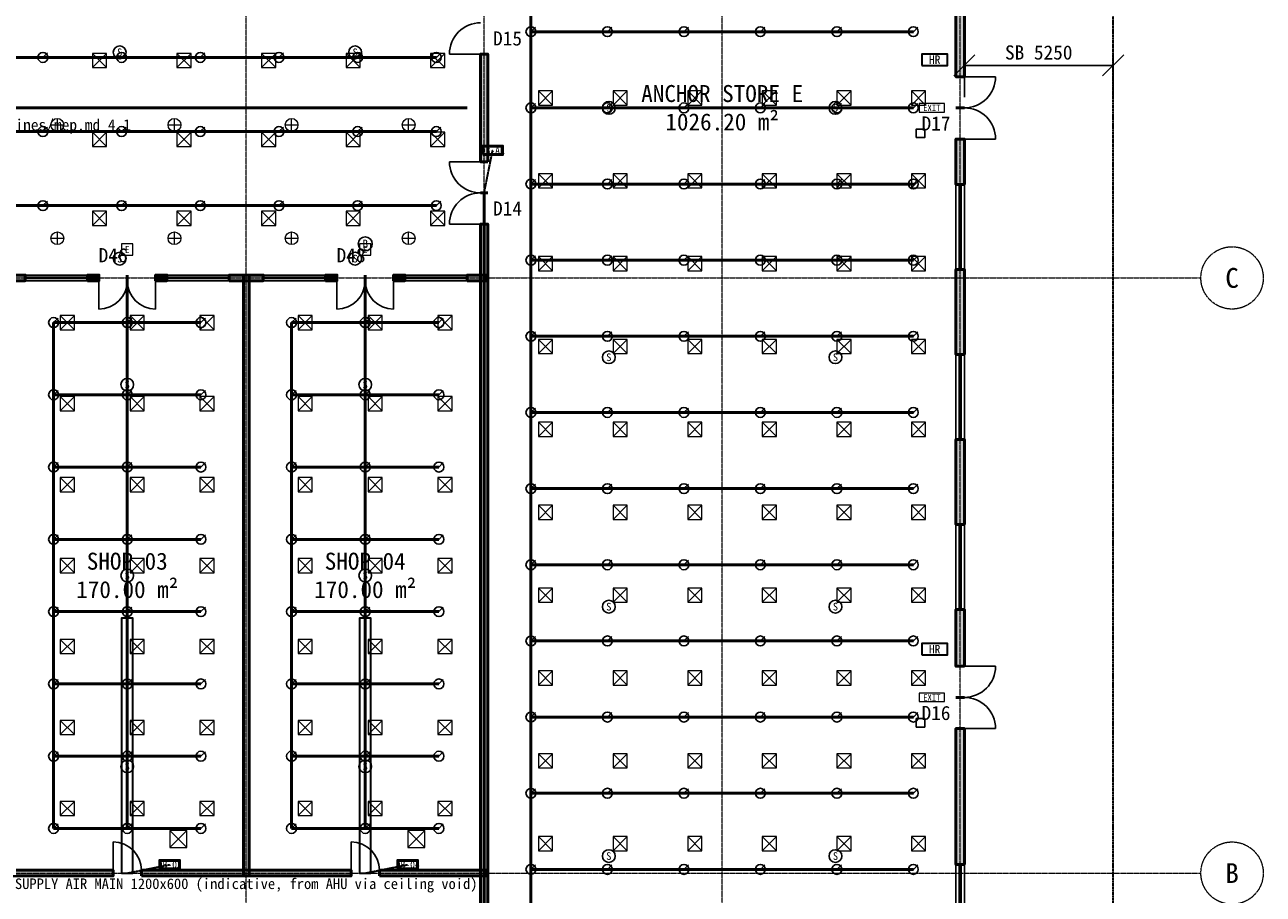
# Model space of a CAD drawing. Header units: millimetres. Extents: x -5300 to 125300, y -375 to 90375.
# Tile 8 of 9: x 81583 to 125300, y 19055 to 49731. Entities that reach past the tile are written whole.
import ezdxf
from ezdxf.enums import TextEntityAlignment as Align

# ---------------------------------------------------------------- set-up
doc = ezdxf.new("R2010")
doc.units = ezdxf.units.MM
for name, pattern in [('CENTER', [5.08, 3.175, -0.635, 0.635, -0.635]), ('DASHED', [1.524, 1.27, -0.254]), ('PHANTOM', [6.35, 3.175, -0.635, 0.635, -0.635, 0.635, -0.635])]:
    doc.linetypes.add(name, pattern=pattern)
for name, color, linetype, lineweight in [('0-填充', 8, 'Continuous', 9), ('0-墙体', 7, 'Continuous', 50), ('0-房间', 2, 'Continuous', 18), ('0-标注', 1, 'Continuous', 18), ('0-用地红线', 1, 'PHANTOM', 35), ('0-窗', 5, 'Continuous', 25), ('0-轴线', 1, 'CENTER', 13), ('0-门', 3, 'Continuous', 25), ('0-门窗编号', 2, 'Continuous', 18), ('E-ANNO-TEXT', 52, 'Continuous', 18), ('E-DB', 6, 'Continuous', 50), ('E-FALM', 230, 'Continuous', 25), ('E-LITE', 2, 'Continuous', 18), ('E-LITE-EMER', 40, 'Continuous', 18), ('E-TRAY', 210, 'DASHED', 35), ('FP-ANNO-TEXT', 14, 'Continuous', 18), ('FP-HOSE', 20, 'Continuous', 35), ('FP-SPRK-HEAD', 1, 'Continuous', 25), ('FP-SPRK-PIPE', 12, 'Continuous', 50), ('M-ANNO-TEXT', 150, 'Continuous', 18), ('M-HVAC-RCG', 3, 'Continuous', 18), ('M-HVAC-SAD', 5, 'Continuous', 35), ('M-HVAC-SCD', 4, 'Continuous', 18)]:
    doc.layers.add(name, color=color, linetype=linetype, lineweight=lineweight)
doc.styles.add('CN-ARIAL', font='simsun.ttc')
doc.dimstyles.new('CN-100', dxfattribs={"dimscale": 250, "dimtxt": 2, "dimasz": 1.5, "dimexe": 1.5, "dimexo": 1.5, "dimgap": 0.8, "dimtad": 1, "dimdec": 0, "dimdsep": 46, "dimtxsty": 'CN-ARIAL', "dimtsz": 1.5, "dimcen": 2.5, "dimclrd": 256, "dimclre": 256, "dimclrt": 256, "dimazin": 3, "dimtfac": 1, "dimtmove": 0, "dimatfit": 3})

msp = doc.modelspace()

# ---------------------------------------------------------------- hatches: boundary and pattern name
at = {"layer": '0-填充'}
for points in [[(114750, 47900), (114750, 53100), (114450, 53100), (114450, 47900)], [(97925, 44900), (97925, 48700), (97675, 48700), (97675, 44900)], [(114750, 44100), (114750, 45700), (114450, 45700), (114450, 44100)], [(97925, 15475), (97925, 42700), (97675, 42700), (97675, 15475)], [(114750, 38100), (114750, 41100), (114450, 41100), (114450, 38100)], [(80900, 40700), (81600, 40700), (81600, 40900), (80900, 40900)], [(83800, 40700), (84200, 40700), (84200, 40900), (83800, 40900)], [(86200, 40700), (86600, 40700), (86600, 40900), (86200, 40900)], [(88800, 40700), (90000, 40700), (90000, 40900), (88800, 40900)], [(89500, 19700), (89500, 40900), (89300, 40900), (89300, 19700)], [(92200, 40700), (92600, 40700), (92600, 40900), (92200, 40900)], [(94600, 40700), (95000, 40700), (95000, 40900), (94600, 40900)], [(97200, 40700), (97900, 40700), (97900, 40900), (97200, 40900)], [(114750, 32100), (114750, 35100), (114450, 35100), (114450, 32100)], [(114750, 27100), (114750, 29100), (114450, 29100), (114450, 27100)], [(114750, 20100), (114750, 24900), (114450, 24900), (114450, 20100)], [(80900, 19700), (84700, 19700), (84700, 19900), (80900, 19900)], [(85700, 19700), (93100, 19700), (93100, 19900), (85700, 19900)], [(94100, 19700), (97900, 19700), (97900, 19900), (94100, 19900)]]:
    msp.add_hatch(color=256, dxfattribs=at).paths.add_polyline_path(points)

# ---------------------------------------------------------------- linework, layer by layer
at = {"layer": '0-墙体'}
for p, q in [((97925, 48700), (97675, 48700)), ((114750, 47900), (114450, 47900)), ((114750, 46800), (114450, 46800)), ((114750, 46800), (114450, 46800)), ((114750, 45700), (114450, 45700)), ((97925, 44900), (97675, 44900)), ((97925, 43800), (97675, 43800)), ((97925, 43800), (97675, 43800)), ((114750, 44100), (114450, 44100)), ((97925, 42700), (97675, 42700)), ((114750, 41100), (114450, 41100)), ((81600, 40700), (81600, 40900)), ((83800, 40700), (83800, 40900)), ((84200, 40700), (84200, 40900)), ((85200, 40700), (85200, 40900)), ((85200, 40700), (85200, 40900)), ((86200, 40700), (86200, 40900)), ((86600, 40700), (86600, 40900)), ((88800, 40700), (88800, 40900)), ((90000, 40700), (90000, 40900)), ((92200, 40700), (92200, 40900)), ((92600, 40700), (92600, 40900)), ((93600, 40700), (93600, 40900)), ((93600, 40700), (93600, 40900)), ((94600, 40700), (94600, 40900)), ((95000, 40700), (95000, 40900)), ((97200, 40700), (97200, 40900)), ((114750, 38100), (114450, 38100)), ((114750, 35100), (114450, 35100)), ((114750, 32100), (114450, 32100)), ((114750, 29100), (114450, 29100)), ((114750, 27100), (114450, 27100)), ((114750, 26000), (114450, 26000)), ((114750, 26000), (114450, 26000)), ((114750, 24900), (114450, 24900)), ((84700, 19700), (84700, 19900)), ((85700, 19700), (85700, 19900)), ((93100, 19700), (93100, 19900)), ((94100, 19700), (94100, 19900)), ((114750, 20100), (114450, 20100))]:
    msp.add_line(p, q, dxfattribs=at)
for points in [[(114750, 47900), (114750, 53100), (114450, 53100), (114450, 47900)], [(97925, 44900), (97925, 48700), (97675, 48700), (97675, 44900)], [(114750, 44100), (114750, 45700), (114450, 45700), (114450, 44100)], [(97925, 15475), (97925, 42700), (97675, 42700), (97675, 15475)], [(114750, 38100), (114750, 41100), (114450, 41100), (114450, 38100)], [(80900, 40700), (81600, 40700), (81600, 40900), (80900, 40900)], [(83800, 40700), (84200, 40700), (84200, 40900), (83800, 40900)], [(86200, 40700), (86600, 40700), (86600, 40900), (86200, 40900)], [(88800, 40700), (90000, 40700), (90000, 40900), (88800, 40900)], [(89500, 19700), (89500, 40900), (89300, 40900), (89300, 19700)], [(92200, 40700), (92600, 40700), (92600, 40900), (92200, 40900)], [(94600, 40700), (95000, 40700), (95000, 40900), (94600, 40900)], [(97200, 40700), (97900, 40700), (97900, 40900), (97200, 40900)], [(114750, 32100), (114750, 35100), (114450, 35100), (114450, 32100)], [(114750, 27100), (114750, 29100), (114450, 29100), (114450, 27100)], [(114750, 20100), (114750, 24900), (114450, 24900), (114450, 20100)], [(80900, 19700), (84700, 19700), (84700, 19900), (80900, 19900)], [(85700, 19700), (93100, 19700), (93100, 19900), (85700, 19900)], [(94100, 19700), (97900, 19700), (97900, 19900), (94100, 19900)]]:
    msp.add_lwpolyline(points, close=True, dxfattribs=at)
at = {"layer": '0-用地红线'}
msp.add_lwpolyline([(0, 0), (120000, 0), (120000, 90000), (0, 90000)], close=True, dxfattribs=at)
at = {"layer": '0-窗'}
for p, q in [((114450, 41100), (114450, 44100)), ((114562.5, 41100), (114562.5, 44100)), ((114637.5, 41100), (114637.5, 44100)), ((114750, 41100), (114750, 44100)), ((81600, 40900), (83800, 40900)), ((81600, 40825), (83800, 40825)), ((81600, 40775), (83800, 40775)), ((81600, 40700), (83800, 40700)), ((86600, 40900), (88800, 40900)), ((86600, 40825), (88800, 40825)), ((86600, 40775), (88800, 40775)), ((86600, 40700), (88800, 40700)), ((90000, 40900), (92200, 40900)), ((90000, 40825), (92200, 40825)), ((90000, 40775), (92200, 40775)), ((90000, 40700), (92200, 40700)), ((95000, 40900), (97200, 40900)), ((95000, 40825), (97200, 40825)), ((95000, 40775), (97200, 40775)), ((95000, 40700), (97200, 40700)), ((114450, 35100), (114450, 38100)), ((114562.5, 35100), (114562.5, 38100)), ((114637.5, 35100), (114637.5, 38100)), ((114750, 35100), (114750, 38100)), ((114450, 29100), (114450, 32100)), ((114562.5, 29100), (114562.5, 32100)), ((114637.5, 29100), (114637.5, 32100)), ((114750, 29100), (114750, 32100)), ((114450, 17100), (114450, 20100)), ((114562.5, 17100), (114562.5, 20100)), ((114637.5, 17100), (114637.5, 20100)), ((114750, 17100), (114750, 20100))]:
    msp.add_line(p, q, dxfattribs=at)
at = {"layer": '0-轴线'}
for p, q in [((89400, 7100), (89400, 86500)), ((97800, 7100), (97800, 86500)), ((106200, 7100), (106200, 86500)), ((114600, 7100), (114600, 86500)), ((-3100, 40800), (123100, 40800)), ((-3100, 19800), (123100, 19800))]:
    msp.add_line(p, q, dxfattribs=at)
for centre in [(124200, 40800), (124200, 19800)]:
    msp.add_circle(centre, 1100, dxfattribs=at)
at = {"layer": '0-门'}
for p, q in [((97675, 48700), (96575, 48700)), ((114750, 47900), (115850, 47900)), ((114750, 45700), (115850, 45700)), ((97675, 44900), (96575, 44900)), ((97675, 42700), (96575, 42700)), ((84200, 40700), (84200, 39700)), ((86200, 40700), (86200, 39700)), ((92600, 40700), (92600, 39700)), ((94600, 40700), (94600, 39700)), ((114750, 27100), (115850, 27100)), ((114750, 24900), (115850, 24900)), ((84700, 19900), (84700, 20900)), ((93100, 19900), (93100, 20900))]:
    msp.add_line(p, q, dxfattribs=at)
for centre, radius, start, end in [((97675, 48700), 1100, 90, 180), ((114750, 47900), 1100, -90, 0), ((114750, 45700), 1100, 0, 90), ((97675, 44900), 1100, 180, -90), ((97675, 42700), 1100, 90, 180), ((84200, 40700), 1000, -90, 0), ((86200, 40700), 1000, 180, -90), ((92600, 40700), 1000, -90, 0), ((94600, 40700), 1000, 180, -90), ((114750, 27100), 1100, -90, 0), ((114750, 24900), 1100, 0, 90), ((84700, 19900), 1000, 0, 90), ((93100, 19900), 1000, 0, 90)]:
    msp.add_arc(centre, radius, start, end, dxfattribs=at)
at = {"layer": 'E-DB'}
for points in [[(97750, 45150), (98450, 45150), (98450, 45450), (97750, 45450)], [(86350, 19950), (87050, 19950), (87050, 20250), (86350, 20250)], [(94750, 19950), (95450, 19950), (95450, 20250), (94750, 20250)]]:
    msp.add_lwpolyline(points, close=True, dxfattribs=at)
at = {"layer": 'E-FALM'}
for points in [[(113050, 45750), (113350, 45750), (113350, 46050), (113050, 46050)], [(113050, 24950), (113350, 24950), (113350, 25250), (113050, 25250)]]:
    msp.add_lwpolyline(points, close=True, dxfattribs=at)
for centre, radius in [((84933.3, 48760), 225), ((93244.4, 48760), 225), ((102200, 46800), 225), ((110200, 46800), 225), ((93600, 42000), 250), ((84933.3, 41480), 225), ((93244.4, 41480), 225), ((102200, 38000), 225), ((110200, 38000), 225), ((85200, 37033.3), 225), ((93600, 37033.3), 225), ((85200, 30300), 225), ((93600, 30300), 225), ((102200, 29200), 225), ((110200, 29200), 225), ((85200, 23566.7), 225), ((93600, 23566.7), 225), ((102200, 20400), 225), ((110200, 20400), 225)]:
    msp.add_circle(centre, radius, dxfattribs=at)
at = {"layer": 'E-LITE'}
for p, q in [((82733.3, 45975), (82733.3, 46425)), ((86866.7, 45975), (86866.7, 46425)), ((91000, 45975), (91000, 46425)), ((95133.3, 45975), (95133.3, 46425)), ((82508.3, 46200), (82958.3, 46200)), ((86641.7, 46200), (87091.7, 46200)), ((90775, 46200), (91225, 46200)), ((94908.3, 46200), (95358.3, 46200)), ((82733.3, 41975), (82733.3, 42425)), ((86866.7, 41975), (86866.7, 42425)), ((91000, 41975), (91000, 42425)), ((95133.3, 41975), (95133.3, 42425)), ((82508.3, 42200), (82958.3, 42200)), ((86641.7, 42200), (87091.7, 42200)), ((90775, 42200), (91225, 42200)), ((94908.3, 42200), (95358.3, 42200))]:
    msp.add_line(p, q, dxfattribs=at)
at = {"layer": 'E-LITE', "const_width": 100}
for points in [[(82500, 19700), (83700, 19700)], [(86700, 19700), (87900, 19700)], [(90900, 19700), (92100, 19700)], [(95100, 19700), (96300, 19700)]]:
    msp.add_lwpolyline(points, dxfattribs=at)
at = {"layer": 'E-LITE'}
for centre in [(82733.3, 46200), (86866.7, 46200), (91000, 46200), (95133.3, 46200), (82733.3, 42200), (86866.7, 42200), (91000, 42200), (95133.3, 42200)]:
    msp.add_circle(centre, 225, dxfattribs=at)
at = {"layer": 'E-LITE-EMER'}
for points in [[(113150, 46650), (114050, 46650), (114050, 46950), (113150, 46950)], [(85000, 41600), (85400, 41600), (85400, 42000), (85000, 42000)], [(93400, 41600), (93800, 41600), (93800, 42000), (93400, 42000)], [(113150, 25850), (114050, 25850), (114050, 26150), (113150, 26150)]]:
    msp.add_lwpolyline(points, close=True, dxfattribs=at)
at = {"layer": 'E-TRAY'}
for p, q in [((97800, 43800), (98100, 45300)), ((85200, 19800), (86700, 20100)), ((93600, 19800), (95100, 20100))]:
    msp.add_line(p, q, dxfattribs=at)
at = {"layer": 'FP-HOSE'}
for points in [[(113250, 48300), (114150, 48300), (114150, 48700), (113250, 48700)], [(113250, 27500), (114150, 27500), (114150, 27900), (113250, 27900)]]:
    msp.add_lwpolyline(points, close=True, dxfattribs=at)
at = {"layer": 'FP-SPRK-HEAD'}
for p, q in [((99450, 49487), (99607.5, 49644.5)), ((102150, 49487), (102307.5, 49644.5)), ((104850, 49487), (105007.5, 49644.5)), ((107550, 49487), (107707.5, 49644.5)), ((110250, 49487), (110407.5, 49644.5)), ((112950, 49487), (113107.5, 49644.5)), ((82222.2, 48578.6), (82379.7, 48736.1)), ((85000, 48578.6), (85157.5, 48736.1)), ((87777.8, 48578.6), (87935.3, 48736.1)), ((90555.6, 48578.6), (90713.1, 48736.1)), ((93333.3, 48578.6), (93490.8, 48736.1)), ((96111.1, 48578.6), (96268.6, 48736.1)), ((99450, 46800), (99607.5, 46957.5)), ((102150, 46800), (102307.5, 46957.5)), ((104850, 46800), (105007.5, 46957.5)), ((107550, 46800), (107707.5, 46957.5)), ((110250, 46800), (110407.5, 46957.5)), ((112950, 46800), (113107.5, 46957.5)), ((82222.2, 45964.3), (82379.7, 46121.8)), ((85000, 45964.3), (85157.5, 46121.8)), ((87777.8, 45964.3), (87935.3, 46121.8)), ((90555.6, 45964.3), (90713.1, 46121.8)), ((93333.3, 45964.3), (93490.8, 46121.8)), ((96111.1, 45964.3), (96268.6, 46121.8)), ((99450, 44113), (99607.5, 44270.5)), ((102150, 44113), (102307.5, 44270.5)), ((104850, 44113), (105007.5, 44270.5)), ((107550, 44113), (107707.5, 44270.5)), ((110250, 44113), (110407.5, 44270.5)), ((112950, 44113), (113107.5, 44270.5)), ((82222.2, 43350), (82379.7, 43507.5)), ((85000, 43350), (85157.5, 43507.5)), ((87777.8, 43350), (87935.3, 43507.5)), ((90555.6, 43350), (90713.1, 43507.5)), ((93333.3, 43350), (93490.8, 43507.5)), ((96111.1, 43350), (96268.6, 43507.5)), ((99450, 41426.1), (99607.5, 41583.6)), ((102150, 41426.1), (102307.5, 41583.6)), ((104850, 41426.1), (105007.5, 41583.6)), ((107550, 41426.1), (107707.5, 41583.6)), ((110250, 41426.1), (110407.5, 41583.6)), ((112950, 41426.1), (113107.5, 41583.6)), ((82600, 39225), (82757.5, 39382.5)), ((85200, 39225), (85357.5, 39382.5)), ((87800, 39225), (87957.5, 39382.5)), ((91000, 39225), (91157.5, 39382.5)), ((93600, 39225), (93757.5, 39382.5)), ((96200, 39225), (96357.5, 39382.5)), ((99450, 38739.1), (99607.5, 38896.6)), ((102150, 38739.1), (102307.5, 38896.6)), ((104850, 38739.1), (105007.5, 38896.6)), ((107550, 38739.1), (107707.5, 38896.6)), ((110250, 38739.1), (110407.5, 38896.6)), ((112950, 38739.1), (113107.5, 38896.6)), ((82600, 36675), (82757.5, 36832.5)), ((85200, 36675), (85357.5, 36832.5)), ((87800, 36675), (87957.5, 36832.5)), ((91000, 36675), (91157.5, 36832.5)), ((93600, 36675), (93757.5, 36832.5)), ((96200, 36675), (96357.5, 36832.5)), ((99450, 36052.2), (99607.5, 36209.7)), ((102150, 36052.2), (102307.5, 36209.7)), ((104850, 36052.2), (105007.5, 36209.7)), ((107550, 36052.2), (107707.5, 36209.7)), ((110250, 36052.2), (110407.5, 36209.7)), ((112950, 36052.2), (113107.5, 36209.7)), ((82600, 34125), (82757.5, 34282.5)), ((85200, 34125), (85357.5, 34282.5)), ((87800, 34125), (87957.5, 34282.5)), ((91000, 34125), (91157.5, 34282.5)), ((93600, 34125), (93757.5, 34282.5)), ((96200, 34125), (96357.5, 34282.5)), ((99450, 33365.2), (99607.5, 33522.7)), ((102150, 33365.2), (102307.5, 33522.7)), ((104850, 33365.2), (105007.5, 33522.7)), ((107550, 33365.2), (107707.5, 33522.7)), ((110250, 33365.2), (110407.5, 33522.7)), ((112950, 33365.2), (113107.5, 33522.7)), ((82600, 31575), (82757.5, 31732.5)), ((85200, 31575), (85357.5, 31732.5)), ((87800, 31575), (87957.5, 31732.5)), ((91000, 31575), (91157.5, 31732.5)), ((93600, 31575), (93757.5, 31732.5)), ((96200, 31575), (96357.5, 31732.5)), ((99450, 30678.3), (99607.5, 30835.8)), ((102150, 30678.3), (102307.5, 30835.8)), ((104850, 30678.3), (105007.5, 30835.8)), ((107550, 30678.3), (107707.5, 30835.8)), ((110250, 30678.3), (110407.5, 30835.8)), ((112950, 30678.3), (113107.5, 30835.8)), ((82600, 29025), (82757.5, 29182.5)), ((85200, 29025), (85357.5, 29182.5)), ((87800, 29025), (87957.5, 29182.5)), ((91000, 29025), (91157.5, 29182.5)), ((93600, 29025), (93757.5, 29182.5)), ((96200, 29025), (96357.5, 29182.5)), ((99450, 27991.3), (99607.5, 28148.8)), ((102150, 27991.3), (102307.5, 28148.8)), ((104850, 27991.3), (105007.5, 28148.8)), ((107550, 27991.3), (107707.5, 28148.8)), ((110250, 27991.3), (110407.5, 28148.8)), ((112950, 27991.3), (113107.5, 28148.8)), ((82600, 26475), (82757.5, 26632.5)), ((85200, 26475), (85357.5, 26632.5)), ((87800, 26475), (87957.5, 26632.5)), ((91000, 26475), (91157.5, 26632.5)), ((93600, 26475), (93757.5, 26632.5)), ((96200, 26475), (96357.5, 26632.5)), ((99450, 25304.3), (99607.5, 25461.8)), ((102150, 25304.3), (102307.5, 25461.8)), ((104850, 25304.3), (105007.5, 25461.8)), ((107550, 25304.3), (107707.5, 25461.8)), ((110250, 25304.3), (110407.5, 25461.8)), ((112950, 25304.3), (113107.5, 25461.8)), ((82600, 23925), (82757.5, 24082.5)), ((85200, 23925), (85357.5, 24082.5)), ((87800, 23925), (87957.5, 24082.5)), ((91000, 23925), (91157.5, 24082.5)), ((93600, 23925), (93757.5, 24082.5)), ((96200, 23925), (96357.5, 24082.5)), ((99450, 22617.4), (99607.5, 22774.9)), ((102150, 22617.4), (102307.5, 22774.9)), ((104850, 22617.4), (105007.5, 22774.9)), ((107550, 22617.4), (107707.5, 22774.9)), ((110250, 22617.4), (110407.5, 22774.9)), ((112950, 22617.4), (113107.5, 22774.9)), ((82600, 21375), (82757.5, 21532.5)), ((85200, 21375), (85357.5, 21532.5)), ((87800, 21375), (87957.5, 21532.5)), ((91000, 21375), (91157.5, 21532.5)), ((93600, 21375), (93757.5, 21532.5)), ((96200, 21375), (96357.5, 21532.5)), ((99450, 19930.4), (99607.5, 20087.9)), ((102150, 19930.4), (102307.5, 20087.9)), ((104850, 19930.4), (105007.5, 20087.9)), ((107550, 19930.4), (107707.5, 20087.9)), ((110250, 19930.4), (110407.5, 20087.9)), ((112950, 19930.4), (113107.5, 20087.9))]:
    msp.add_line(p, q, dxfattribs=at)
for centre in [(99450, 49487), (102150, 49487), (104850, 49487), (107550, 49487), (110250, 49487), (112950, 49487), (82222.2, 48578.6), (85000, 48578.6), (87777.8, 48578.6), (90555.6, 48578.6), (93333.3, 48578.6), (96111.1, 48578.6), (99450, 46800), (102150, 46800), (104850, 46800), (107550, 46800), (110250, 46800), (112950, 46800), (82222.2, 45964.3), (85000, 45964.3), (87777.8, 45964.3), (90555.6, 45964.3), (93333.3, 45964.3), (96111.1, 45964.3), (99450, 44113), (102150, 44113), (104850, 44113), (107550, 44113), (110250, 44113), (112950, 44113), (82222.2, 43350), (85000, 43350), (87777.8, 43350), (90555.6, 43350), (93333.3, 43350), (96111.1, 43350), (99450, 41426.1), (102150, 41426.1), (104850, 41426.1), (107550, 41426.1), (110250, 41426.1), (112950, 41426.1), (82600, 39225), (85200, 39225), (87800, 39225), (91000, 39225), (93600, 39225), (96200, 39225), (99450, 38739.1), (102150, 38739.1), (104850, 38739.1), (107550, 38739.1), (110250, 38739.1), (112950, 38739.1), (82600, 36675), (85200, 36675), (87800, 36675), (91000, 36675), (93600, 36675), (96200, 36675), (99450, 36052.2), (102150, 36052.2), (104850, 36052.2), (107550, 36052.2), (110250, 36052.2), (112950, 36052.2), (82600, 34125), (85200, 34125), (87800, 34125), (91000, 34125), (93600, 34125), (96200, 34125), (99450, 33365.2), (102150, 33365.2), (104850, 33365.2), (107550, 33365.2), (110250, 33365.2), (112950, 33365.2), (82600, 31575), (85200, 31575), (87800, 31575), (91000, 31575), (93600, 31575), (96200, 31575), (99450, 30678.3), (102150, 30678.3), (104850, 30678.3), (107550, 30678.3), (110250, 30678.3), (112950, 30678.3), (82600, 29025), (85200, 29025), (87800, 29025), (91000, 29025), (93600, 29025), (96200, 29025), (99450, 27991.3), (102150, 27991.3), (104850, 27991.3), (107550, 27991.3), (110250, 27991.3), (112950, 27991.3), (82600, 26475), (85200, 26475), (87800, 26475), (91000, 26475), (93600, 26475), (96200, 26475), (99450, 25304.3), (102150, 25304.3), (104850, 25304.3), (107550, 25304.3), (110250, 25304.3), (112950, 25304.3), (82600, 23925), (85200, 23925), (87800, 23925), (91000, 23925), (93600, 23925), (96200, 23925), (99450, 22617.4), (102150, 22617.4), (104850, 22617.4), (107550, 22617.4), (110250, 22617.4), (112950, 22617.4), (82600, 21375), (85200, 21375), (87800, 21375), (91000, 21375), (93600, 21375), (96200, 21375), (99450, 19930.4), (102150, 19930.4), (104850, 19930.4), (107550, 19930.4), (110250, 19930.4), (112950, 19930.4)]:
    msp.add_circle(centre, 175, dxfattribs=at)
at = {"layer": 'FP-SPRK-PIPE'}
for p, q in [((99450, 49487), (99450, 52173.9)), ((99450, 49487), (102150, 49487)), ((99450, 46800), (99450, 49487)), ((102150, 49487), (104850, 49487)), ((104850, 49487), (107550, 49487)), ((107550, 49487), (110250, 49487)), ((110250, 49487), (112950, 49487)), ((79444.4, 48578.6), (82222.2, 48578.6)), ((82222.2, 48578.6), (85000, 48578.6)), ((85000, 48578.6), (87777.8, 48578.6)), ((87777.8, 48578.6), (90555.6, 48578.6)), ((90555.6, 48578.6), (93333.3, 48578.6)), ((93333.3, 48578.6), (96111.1, 48578.6)), ((22800, 46800), (97200, 46800)), ((99450, 46800), (102150, 46800)), ((99450, 44113), (99450, 46800)), ((102150, 46800), (104850, 46800)), ((104850, 46800), (107550, 46800)), ((107550, 46800), (110250, 46800)), ((110250, 46800), (112950, 46800)), ((79444.4, 45964.3), (82222.2, 45964.3)), ((82222.2, 45964.3), (85000, 45964.3)), ((85000, 45964.3), (87777.8, 45964.3)), ((87777.8, 45964.3), (90555.6, 45964.3)), ((90555.6, 45964.3), (93333.3, 45964.3)), ((93333.3, 45964.3), (96111.1, 45964.3)), ((97800, 17243.5), (97800, 43800)), ((99450, 44113), (102150, 44113)), ((99450, 41426.1), (99450, 44113)), ((102150, 44113), (104850, 44113)), ((104850, 44113), (107550, 44113)), ((107550, 44113), (110250, 44113)), ((110250, 44113), (112950, 44113)), ((79444.4, 43350), (82222.2, 43350)), ((82222.2, 43350), (85000, 43350)), ((85000, 43350), (87777.8, 43350)), ((87777.8, 43350), (90555.6, 43350)), ((90555.6, 43350), (93333.3, 43350)), ((93333.3, 43350), (96111.1, 43350)), ((99450, 41426.1), (102150, 41426.1)), ((99450, 38739.1), (99450, 41426.1)), ((102150, 41426.1), (104850, 41426.1)), ((104850, 41426.1), (107550, 41426.1)), ((107550, 41426.1), (110250, 41426.1)), ((110250, 41426.1), (112950, 41426.1)), ((85200, 21375), (85200, 40800)), ((93600, 21375), (93600, 40800)), ((82600, 39225), (85200, 39225)), ((82600, 36675), (82600, 39225)), ((85200, 39225), (87800, 39225)), ((91000, 39225), (93600, 39225)), ((91000, 36675), (91000, 39225)), ((93600, 39225), (96200, 39225)), ((99450, 38739.1), (102150, 38739.1)), ((99450, 36052.2), (99450, 38739.1)), ((102150, 38739.1), (104850, 38739.1)), ((104850, 38739.1), (107550, 38739.1)), ((107550, 38739.1), (110250, 38739.1)), ((110250, 38739.1), (112950, 38739.1)), ((82600, 36675), (85200, 36675)), ((82600, 34125), (82600, 36675)), ((85200, 36675), (87800, 36675)), ((91000, 36675), (93600, 36675)), ((91000, 34125), (91000, 36675)), ((93600, 36675), (96200, 36675)), ((99450, 36052.2), (102150, 36052.2)), ((99450, 33365.2), (99450, 36052.2)), ((102150, 36052.2), (104850, 36052.2)), ((104850, 36052.2), (107550, 36052.2)), ((107550, 36052.2), (110250, 36052.2)), ((110250, 36052.2), (112950, 36052.2)), ((82600, 34125), (85200, 34125)), ((82600, 31575), (82600, 34125)), ((85200, 34125), (87800, 34125)), ((91000, 34125), (93600, 34125)), ((91000, 31575), (91000, 34125)), ((93600, 34125), (96200, 34125)), ((99450, 33365.2), (102150, 33365.2)), ((99450, 30678.3), (99450, 33365.2)), ((102150, 33365.2), (104850, 33365.2)), ((104850, 33365.2), (107550, 33365.2)), ((107550, 33365.2), (110250, 33365.2)), ((110250, 33365.2), (112950, 33365.2)), ((82600, 31575), (85200, 31575)), ((82600, 29025), (82600, 31575)), ((85200, 31575), (87800, 31575)), ((91000, 31575), (93600, 31575)), ((91000, 29025), (91000, 31575)), ((93600, 31575), (96200, 31575)), ((99450, 30678.3), (102150, 30678.3)), ((99450, 27991.3), (99450, 30678.3)), ((102150, 30678.3), (104850, 30678.3)), ((104850, 30678.3), (107550, 30678.3)), ((107550, 30678.3), (110250, 30678.3)), ((110250, 30678.3), (112950, 30678.3)), ((82600, 29025), (85200, 29025)), ((82600, 26475), (82600, 29025)), ((85200, 29025), (87800, 29025)), ((91000, 29025), (93600, 29025)), ((91000, 26475), (91000, 29025)), ((93600, 29025), (96200, 29025)), ((99450, 27991.3), (102150, 27991.3)), ((99450, 25304.3), (99450, 27991.3)), ((102150, 27991.3), (104850, 27991.3)), ((104850, 27991.3), (107550, 27991.3)), ((107550, 27991.3), (110250, 27991.3)), ((110250, 27991.3), (112950, 27991.3)), ((82600, 26475), (85200, 26475)), ((82600, 23925), (82600, 26475)), ((85200, 26475), (87800, 26475)), ((91000, 26475), (93600, 26475)), ((91000, 23925), (91000, 26475)), ((93600, 26475), (96200, 26475)), ((99450, 25304.3), (102150, 25304.3)), ((99450, 22617.4), (99450, 25304.3)), ((102150, 25304.3), (104850, 25304.3)), ((104850, 25304.3), (107550, 25304.3)), ((107550, 25304.3), (110250, 25304.3)), ((110250, 25304.3), (112950, 25304.3)), ((82600, 23925), (85200, 23925)), ((82600, 21375), (82600, 23925)), ((85200, 23925), (87800, 23925)), ((91000, 23925), (93600, 23925)), ((91000, 21375), (91000, 23925)), ((93600, 23925), (96200, 23925)), ((99450, 22617.4), (102150, 22617.4)), ((99450, 19930.4), (99450, 22617.4)), ((102150, 22617.4), (104850, 22617.4)), ((104850, 22617.4), (107550, 22617.4)), ((107550, 22617.4), (110250, 22617.4)), ((110250, 22617.4), (112950, 22617.4)), ((82600, 21375), (85200, 21375)), ((82600, 21375), (85200, 21375)), ((85200, 21375), (87800, 21375)), ((91000, 21375), (93600, 21375)), ((91000, 21375), (93600, 21375)), ((93600, 21375), (96200, 21375)), ((99450, 19930.4), (102150, 19930.4)), ((99450, 17243.5), (99450, 19930.4)), ((102150, 19930.4), (104850, 19930.4)), ((104850, 19930.4), (107550, 19930.4)), ((107550, 19930.4), (110250, 19930.4)), ((110250, 19930.4), (112950, 19930.4))]:
    msp.add_line(p, q, dxfattribs=at)
at = {"layer": 'M-HVAC-RCG'}
for p, q in [((86700, 20700), (87300, 21300)), ((86700, 21300), (87300, 20700)), ((95100, 20700), (95700, 21300)), ((95100, 21300), (95700, 20700))]:
    msp.add_line(p, q, dxfattribs=at)
for points in [[(86700, 20700), (87300, 20700), (87300, 21300), (86700, 21300)], [(95100, 20700), (95700, 20700), (95700, 21300), (95100, 21300)]]:
    msp.add_lwpolyline(points, close=True, dxfattribs=at)
at = {"layer": 'M-HVAC-SAD'}
for points in [[(85000, 19800), (85400, 19800), (85400, 28800), (85000, 28800)], [(93400, 19800), (93800, 19800), (93800, 28800), (93400, 28800)]]:
    msp.add_lwpolyline(points, close=True, dxfattribs=at)
at = {"layer": 'M-HVAC-SCD'}
for p, q in [((83972, 48223.1), (84472, 48723.1)), ((83972, 48723.1), (84472, 48223.1)), ((86956, 48223.1), (87456, 48723.1)), ((86956, 48723.1), (87456, 48223.1)), ((89940, 48223.1), (90440, 48723.1)), ((89940, 48723.1), (90440, 48223.1)), ((92924, 48223.1), (93424, 48723.1)), ((92924, 48723.1), (93424, 48223.1)), ((95908, 48223.1), (96408, 48723.1)), ((95908, 48723.1), (96408, 48223.1)), ((99716.7, 46900), (100216.7, 47400)), ((99716.7, 47400), (100216.7, 46900)), ((102350, 46900), (102850, 47400)), ((102350, 47400), (102850, 46900)), ((104983.3, 46900), (105483.3, 47400)), ((104983.3, 47400), (105483.3, 46900)), ((107616.7, 46900), (108116.7, 47400)), ((107616.7, 47400), (108116.7, 46900)), ((110250, 46900), (110750, 47400)), ((110250, 47400), (110750, 46900)), ((112883.3, 46900), (113383.3, 47400)), ((112883.3, 47400), (113383.3, 46900)), ((83972, 45438.5), (84472, 45938.5)), ((83972, 45938.5), (84472, 45438.5)), ((86956, 45438.5), (87456, 45938.5)), ((86956, 45938.5), (87456, 45438.5)), ((89940, 45438.5), (90440, 45938.5)), ((89940, 45938.5), (90440, 45438.5)), ((92924, 45438.5), (93424, 45938.5)), ((92924, 45938.5), (93424, 45438.5)), ((95908, 45438.5), (96408, 45938.5)), ((95908, 45938.5), (96408, 45438.5)), ((99716.7, 43976.2), (100216.7, 44476.2)), ((99716.7, 44476.2), (100216.7, 43976.2)), ((102350, 43976.2), (102850, 44476.2)), ((102350, 44476.2), (102850, 43976.2)), ((104983.3, 43976.2), (105483.3, 44476.2)), ((104983.3, 44476.2), (105483.3, 43976.2)), ((107616.7, 43976.2), (108116.7, 44476.2)), ((107616.7, 44476.2), (108116.7, 43976.2)), ((110250, 43976.2), (110750, 44476.2)), ((110250, 44476.2), (110750, 43976.2)), ((112883.3, 43976.2), (113383.3, 44476.2)), ((112883.3, 44476.2), (113383.3, 43976.2)), ((83972, 42653.8), (84472, 43153.8)), ((83972, 43153.8), (84472, 42653.8)), ((86956, 42653.8), (87456, 43153.8)), ((86956, 43153.8), (87456, 42653.8)), ((89940, 42653.8), (90440, 43153.8)), ((89940, 43153.8), (90440, 42653.8)), ((92924, 42653.8), (93424, 43153.8)), ((92924, 43153.8), (93424, 42653.8)), ((95908, 42653.8), (96408, 43153.8)), ((95908, 43153.8), (96408, 42653.8)), ((99716.7, 41052.4), (100216.7, 41552.4)), ((99716.7, 41552.4), (100216.7, 41052.4)), ((102350, 41052.4), (102850, 41552.4)), ((102350, 41552.4), (102850, 41052.4)), ((104983.3, 41052.4), (105483.3, 41552.4)), ((104983.3, 41552.4), (105483.3, 41052.4)), ((107616.7, 41052.4), (108116.7, 41552.4)), ((107616.7, 41552.4), (108116.7, 41052.4)), ((110250, 41052.4), (110750, 41552.4)), ((110250, 41552.4), (110750, 41052.4)), ((112883.3, 41052.4), (113383.3, 41552.4)), ((112883.3, 41552.4), (113383.3, 41052.4)), ((82833.3, 38971.4), (83333.3, 39471.4)), ((82833.3, 39471.4), (83333.3, 38971.4)), ((85300, 38971.4), (85800, 39471.4)), ((85300, 39471.4), (85800, 38971.4)), ((87766.7, 38971.4), (88266.7, 39471.4)), ((87766.7, 39471.4), (88266.7, 38971.4)), ((91233.3, 38971.4), (91733.3, 39471.4)), ((91233.3, 39471.4), (91733.3, 38971.4)), ((93700, 38971.4), (94200, 39471.4)), ((93700, 39471.4), (94200, 38971.4)), ((96166.7, 38971.4), (96666.7, 39471.4)), ((96166.7, 39471.4), (96666.7, 38971.4)), ((99716.7, 38128.6), (100216.7, 38628.6)), ((99716.7, 38628.6), (100216.7, 38128.6)), ((102350, 38128.6), (102850, 38628.6)), ((102350, 38628.6), (102850, 38128.6)), ((104983.3, 38128.6), (105483.3, 38628.6)), ((104983.3, 38628.6), (105483.3, 38128.6)), ((107616.7, 38128.6), (108116.7, 38628.6)), ((107616.7, 38628.6), (108116.7, 38128.6)), ((110250, 38128.6), (110750, 38628.6)), ((110250, 38628.6), (110750, 38128.6)), ((112883.3, 38128.6), (113383.3, 38628.6)), ((112883.3, 38628.6), (113383.3, 38128.6)), ((82833.3, 36114.3), (83333.3, 36614.3)), ((82833.3, 36614.3), (83333.3, 36114.3)), ((85300, 36114.3), (85800, 36614.3)), ((85300, 36614.3), (85800, 36114.3)), ((87766.7, 36114.3), (88266.7, 36614.3)), ((87766.7, 36614.3), (88266.7, 36114.3)), ((91233.3, 36114.3), (91733.3, 36614.3)), ((91233.3, 36614.3), (91733.3, 36114.3)), ((93700, 36114.3), (94200, 36614.3)), ((93700, 36614.3), (94200, 36114.3)), ((96166.7, 36114.3), (96666.7, 36614.3)), ((96166.7, 36614.3), (96666.7, 36114.3)), ((99716.7, 35204.8), (100216.7, 35704.8)), ((99716.7, 35704.8), (100216.7, 35204.8)), ((102350, 35204.8), (102850, 35704.8)), ((102350, 35704.8), (102850, 35204.8)), ((104983.3, 35204.8), (105483.3, 35704.8)), ((104983.3, 35704.8), (105483.3, 35204.8)), ((107616.7, 35204.8), (108116.7, 35704.8)), ((107616.7, 35704.8), (108116.7, 35204.8)), ((110250, 35204.8), (110750, 35704.8)), ((110250, 35704.8), (110750, 35204.8)), ((112883.3, 35204.8), (113383.3, 35704.8)), ((112883.3, 35704.8), (113383.3, 35204.8)), ((82833.3, 33257.1), (83333.3, 33757.1)), ((82833.3, 33757.1), (83333.3, 33257.1)), ((85300, 33257.1), (85800, 33757.1)), ((85300, 33757.1), (85800, 33257.1)), ((87766.7, 33257.1), (88266.7, 33757.1)), ((87766.7, 33757.1), (88266.7, 33257.1)), ((91233.3, 33257.1), (91733.3, 33757.1)), ((91233.3, 33757.1), (91733.3, 33257.1)), ((93700, 33257.1), (94200, 33757.1)), ((93700, 33757.1), (94200, 33257.1)), ((96166.7, 33257.1), (96666.7, 33757.1)), ((96166.7, 33757.1), (96666.7, 33257.1)), ((99716.7, 32281), (100216.7, 32781)), ((99716.7, 32781), (100216.7, 32281)), ((102350, 32281), (102850, 32781)), ((102350, 32781), (102850, 32281)), ((104983.3, 32281), (105483.3, 32781)), ((104983.3, 32781), (105483.3, 32281)), ((107616.7, 32281), (108116.7, 32781)), ((107616.7, 32781), (108116.7, 32281)), ((110250, 32281), (110750, 32781)), ((110250, 32781), (110750, 32281)), ((112883.3, 32281), (113383.3, 32781)), ((112883.3, 32781), (113383.3, 32281)), ((82833.3, 30400), (83333.3, 30900)), ((82833.3, 30900), (83333.3, 30400)), ((85300, 30400), (85800, 30900)), ((85300, 30900), (85800, 30400)), ((87766.7, 30400), (88266.7, 30900)), ((87766.7, 30900), (88266.7, 30400)), ((91233.3, 30400), (91733.3, 30900)), ((91233.3, 30900), (91733.3, 30400)), ((93700, 30400), (94200, 30900)), ((93700, 30900), (94200, 30400)), ((96166.7, 30400), (96666.7, 30900)), ((96166.7, 30900), (96666.7, 30400)), ((99716.7, 29357.1), (100216.7, 29857.1)), ((99716.7, 29857.1), (100216.7, 29357.1)), ((102350, 29357.1), (102850, 29857.1)), ((102350, 29857.1), (102850, 29357.1)), ((104983.3, 29357.1), (105483.3, 29857.1)), ((104983.3, 29857.1), (105483.3, 29357.1)), ((107616.7, 29357.1), (108116.7, 29857.1)), ((107616.7, 29857.1), (108116.7, 29357.1)), ((110250, 29357.1), (110750, 29857.1)), ((110250, 29857.1), (110750, 29357.1)), ((112883.3, 29357.1), (113383.3, 29857.1)), ((112883.3, 29857.1), (113383.3, 29357.1)), ((82833.3, 27542.9), (83333.3, 28042.9)), ((82833.3, 28042.9), (83333.3, 27542.9)), ((85300, 27542.9), (85800, 28042.9)), ((85300, 28042.9), (85800, 27542.9)), ((87766.7, 27542.9), (88266.7, 28042.9)), ((87766.7, 28042.9), (88266.7, 27542.9)), ((91233.3, 27542.9), (91733.3, 28042.9)), ((91233.3, 28042.9), (91733.3, 27542.9)), ((93700, 27542.9), (94200, 28042.9)), ((93700, 28042.9), (94200, 27542.9)), ((96166.7, 27542.9), (96666.7, 28042.9)), ((96166.7, 28042.9), (96666.7, 27542.9)), ((99716.7, 26433.3), (100216.7, 26933.3)), ((99716.7, 26933.3), (100216.7, 26433.3)), ((102350, 26433.3), (102850, 26933.3)), ((102350, 26933.3), (102850, 26433.3)), ((104983.3, 26433.3), (105483.3, 26933.3)), ((104983.3, 26933.3), (105483.3, 26433.3)), ((107616.7, 26433.3), (108116.7, 26933.3)), ((107616.7, 26933.3), (108116.7, 26433.3)), ((110250, 26433.3), (110750, 26933.3)), ((110250, 26933.3), (110750, 26433.3)), ((112883.3, 26433.3), (113383.3, 26933.3)), ((112883.3, 26933.3), (113383.3, 26433.3)), ((82833.3, 24685.7), (83333.3, 25185.7)), ((82833.3, 25185.7), (83333.3, 24685.7)), ((85300, 24685.7), (85800, 25185.7)), ((85300, 25185.7), (85800, 24685.7)), ((87766.7, 24685.7), (88266.7, 25185.7)), ((87766.7, 25185.7), (88266.7, 24685.7)), ((91233.3, 24685.7), (91733.3, 25185.7)), ((91233.3, 25185.7), (91733.3, 24685.7)), ((93700, 24685.7), (94200, 25185.7)), ((93700, 25185.7), (94200, 24685.7)), ((96166.7, 24685.7), (96666.7, 25185.7)), ((96166.7, 25185.7), (96666.7, 24685.7)), ((99716.7, 23509.5), (100216.7, 24009.5)), ((99716.7, 24009.5), (100216.7, 23509.5)), ((102350, 23509.5), (102850, 24009.5)), ((102350, 24009.5), (102850, 23509.5)), ((104983.3, 23509.5), (105483.3, 24009.5)), ((104983.3, 24009.5), (105483.3, 23509.5)), ((107616.7, 23509.5), (108116.7, 24009.5)), ((107616.7, 24009.5), (108116.7, 23509.5)), ((110250, 23509.5), (110750, 24009.5)), ((110250, 24009.5), (110750, 23509.5)), ((112883.3, 23509.5), (113383.3, 24009.5)), ((112883.3, 24009.5), (113383.3, 23509.5)), ((82833.3, 21828.6), (83333.3, 22328.6)), ((82833.3, 22328.6), (83333.3, 21828.6)), ((85300, 21828.6), (85800, 22328.6)), ((85300, 22328.6), (85800, 21828.6)), ((87766.7, 21828.6), (88266.7, 22328.6)), ((87766.7, 22328.6), (88266.7, 21828.6)), ((91233.3, 21828.6), (91733.3, 22328.6)), ((91233.3, 22328.6), (91733.3, 21828.6)), ((93700, 21828.6), (94200, 22328.6)), ((93700, 22328.6), (94200, 21828.6)), ((96166.7, 21828.6), (96666.7, 22328.6)), ((96166.7, 22328.6), (96666.7, 21828.6)), ((99716.7, 20585.7), (100216.7, 21085.7)), ((99716.7, 21085.7), (100216.7, 20585.7)), ((102350, 20585.7), (102850, 21085.7)), ((102350, 21085.7), (102850, 20585.7)), ((104983.3, 20585.7), (105483.3, 21085.7)), ((104983.3, 21085.7), (105483.3, 20585.7)), ((107616.7, 20585.7), (108116.7, 21085.7)), ((107616.7, 21085.7), (108116.7, 20585.7)), ((110250, 20585.7), (110750, 21085.7)), ((110250, 21085.7), (110750, 20585.7)), ((112883.3, 20585.7), (113383.3, 21085.7)), ((112883.3, 21085.7), (113383.3, 20585.7))]:
    msp.add_line(p, q, dxfattribs=at)
for points in [[(83972, 48223.1), (84472, 48223.1), (84472, 48723.1), (83972, 48723.1)], [(86956, 48223.1), (87456, 48223.1), (87456, 48723.1), (86956, 48723.1)], [(89940, 48223.1), (90440, 48223.1), (90440, 48723.1), (89940, 48723.1)], [(92924, 48223.1), (93424, 48223.1), (93424, 48723.1), (92924, 48723.1)], [(95908, 48223.1), (96408, 48223.1), (96408, 48723.1), (95908, 48723.1)], [(99716.7, 46900), (100216.7, 46900), (100216.7, 47400), (99716.7, 47400)], [(102350, 46900), (102850, 46900), (102850, 47400), (102350, 47400)], [(104983.3, 46900), (105483.3, 46900), (105483.3, 47400), (104983.3, 47400)], [(107616.7, 46900), (108116.7, 46900), (108116.7, 47400), (107616.7, 47400)], [(110250, 46900), (110750, 46900), (110750, 47400), (110250, 47400)], [(112883.3, 46900), (113383.3, 46900), (113383.3, 47400), (112883.3, 47400)], [(83972, 45438.5), (84472, 45438.5), (84472, 45938.5), (83972, 45938.5)], [(86956, 45438.5), (87456, 45438.5), (87456, 45938.5), (86956, 45938.5)], [(89940, 45438.5), (90440, 45438.5), (90440, 45938.5), (89940, 45938.5)], [(92924, 45438.5), (93424, 45438.5), (93424, 45938.5), (92924, 45938.5)], [(95908, 45438.5), (96408, 45438.5), (96408, 45938.5), (95908, 45938.5)], [(99716.7, 43976.2), (100216.7, 43976.2), (100216.7, 44476.2), (99716.7, 44476.2)], [(102350, 43976.2), (102850, 43976.2), (102850, 44476.2), (102350, 44476.2)], [(104983.3, 43976.2), (105483.3, 43976.2), (105483.3, 44476.2), (104983.3, 44476.2)], [(107616.7, 43976.2), (108116.7, 43976.2), (108116.7, 44476.2), (107616.7, 44476.2)], [(110250, 43976.2), (110750, 43976.2), (110750, 44476.2), (110250, 44476.2)], [(112883.3, 43976.2), (113383.3, 43976.2), (113383.3, 44476.2), (112883.3, 44476.2)], [(83972, 42653.8), (84472, 42653.8), (84472, 43153.8), (83972, 43153.8)], [(86956, 42653.8), (87456, 42653.8), (87456, 43153.8), (86956, 43153.8)], [(89940, 42653.8), (90440, 42653.8), (90440, 43153.8), (89940, 43153.8)], [(92924, 42653.8), (93424, 42653.8), (93424, 43153.8), (92924, 43153.8)], [(95908, 42653.8), (96408, 42653.8), (96408, 43153.8), (95908, 43153.8)], [(99716.7, 41052.4), (100216.7, 41052.4), (100216.7, 41552.4), (99716.7, 41552.4)], [(102350, 41052.4), (102850, 41052.4), (102850, 41552.4), (102350, 41552.4)], [(104983.3, 41052.4), (105483.3, 41052.4), (105483.3, 41552.4), (104983.3, 41552.4)], [(107616.7, 41052.4), (108116.7, 41052.4), (108116.7, 41552.4), (107616.7, 41552.4)], [(110250, 41052.4), (110750, 41052.4), (110750, 41552.4), (110250, 41552.4)], [(112883.3, 41052.4), (113383.3, 41052.4), (113383.3, 41552.4), (112883.3, 41552.4)], [(82833.3, 38971.4), (83333.3, 38971.4), (83333.3, 39471.4), (82833.3, 39471.4)], [(85300, 38971.4), (85800, 38971.4), (85800, 39471.4), (85300, 39471.4)], [(87766.7, 38971.4), (88266.7, 38971.4), (88266.7, 39471.4), (87766.7, 39471.4)], [(91233.3, 38971.4), (91733.3, 38971.4), (91733.3, 39471.4), (91233.3, 39471.4)], [(93700, 38971.4), (94200, 38971.4), (94200, 39471.4), (93700, 39471.4)], [(96166.7, 38971.4), (96666.7, 38971.4), (96666.7, 39471.4), (96166.7, 39471.4)], [(99716.7, 38128.6), (100216.7, 38128.6), (100216.7, 38628.6), (99716.7, 38628.6)], [(102350, 38128.6), (102850, 38128.6), (102850, 38628.6), (102350, 38628.6)], [(104983.3, 38128.6), (105483.3, 38128.6), (105483.3, 38628.6), (104983.3, 38628.6)], [(107616.7, 38128.6), (108116.7, 38128.6), (108116.7, 38628.6), (107616.7, 38628.6)], [(110250, 38128.6), (110750, 38128.6), (110750, 38628.6), (110250, 38628.6)], [(112883.3, 38128.6), (113383.3, 38128.6), (113383.3, 38628.6), (112883.3, 38628.6)], [(82833.3, 36114.3), (83333.3, 36114.3), (83333.3, 36614.3), (82833.3, 36614.3)], [(85300, 36114.3), (85800, 36114.3), (85800, 36614.3), (85300, 36614.3)], [(87766.7, 36114.3), (88266.7, 36114.3), (88266.7, 36614.3), (87766.7, 36614.3)], [(91233.3, 36114.3), (91733.3, 36114.3), (91733.3, 36614.3), (91233.3, 36614.3)], [(93700, 36114.3), (94200, 36114.3), (94200, 36614.3), (93700, 36614.3)], [(96166.7, 36114.3), (96666.7, 36114.3), (96666.7, 36614.3), (96166.7, 36614.3)], [(99716.7, 35204.8), (100216.7, 35204.8), (100216.7, 35704.8), (99716.7, 35704.8)], [(102350, 35204.8), (102850, 35204.8), (102850, 35704.8), (102350, 35704.8)], [(104983.3, 35204.8), (105483.3, 35204.8), (105483.3, 35704.8), (104983.3, 35704.8)], [(107616.7, 35204.8), (108116.7, 35204.8), (108116.7, 35704.8), (107616.7, 35704.8)], [(110250, 35204.8), (110750, 35204.8), (110750, 35704.8), (110250, 35704.8)], [(112883.3, 35204.8), (113383.3, 35204.8), (113383.3, 35704.8), (112883.3, 35704.8)], [(82833.3, 33257.1), (83333.3, 33257.1), (83333.3, 33757.1), (82833.3, 33757.1)], [(85300, 33257.1), (85800, 33257.1), (85800, 33757.1), (85300, 33757.1)], [(87766.7, 33257.1), (88266.7, 33257.1), (88266.7, 33757.1), (87766.7, 33757.1)], [(91233.3, 33257.1), (91733.3, 33257.1), (91733.3, 33757.1), (91233.3, 33757.1)], [(93700, 33257.1), (94200, 33257.1), (94200, 33757.1), (93700, 33757.1)], [(96166.7, 33257.1), (96666.7, 33257.1), (96666.7, 33757.1), (96166.7, 33757.1)], [(99716.7, 32281), (100216.7, 32281), (100216.7, 32781), (99716.7, 32781)], [(102350, 32281), (102850, 32281), (102850, 32781), (102350, 32781)], [(104983.3, 32281), (105483.3, 32281), (105483.3, 32781), (104983.3, 32781)], [(107616.7, 32281), (108116.7, 32281), (108116.7, 32781), (107616.7, 32781)], [(110250, 32281), (110750, 32281), (110750, 32781), (110250, 32781)], [(112883.3, 32281), (113383.3, 32281), (113383.3, 32781), (112883.3, 32781)], [(82833.3, 30400), (83333.3, 30400), (83333.3, 30900), (82833.3, 30900)], [(85300, 30400), (85800, 30400), (85800, 30900), (85300, 30900)], [(87766.7, 30400), (88266.7, 30400), (88266.7, 30900), (87766.7, 30900)], [(91233.3, 30400), (91733.3, 30400), (91733.3, 30900), (91233.3, 30900)], [(93700, 30400), (94200, 30400), (94200, 30900), (93700, 30900)], [(96166.7, 30400), (96666.7, 30400), (96666.7, 30900), (96166.7, 30900)], [(99716.7, 29357.1), (100216.7, 29357.1), (100216.7, 29857.1), (99716.7, 29857.1)], [(102350, 29357.1), (102850, 29357.1), (102850, 29857.1), (102350, 29857.1)], [(104983.3, 29357.1), (105483.3, 29357.1), (105483.3, 29857.1), (104983.3, 29857.1)], [(107616.7, 29357.1), (108116.7, 29357.1), (108116.7, 29857.1), (107616.7, 29857.1)], [(110250, 29357.1), (110750, 29357.1), (110750, 29857.1), (110250, 29857.1)], [(112883.3, 29357.1), (113383.3, 29357.1), (113383.3, 29857.1), (112883.3, 29857.1)], [(82833.3, 27542.9), (83333.3, 27542.9), (83333.3, 28042.9), (82833.3, 28042.9)], [(85300, 27542.9), (85800, 27542.9), (85800, 28042.9), (85300, 28042.9)], [(87766.7, 27542.9), (88266.7, 27542.9), (88266.7, 28042.9), (87766.7, 28042.9)], [(91233.3, 27542.9), (91733.3, 27542.9), (91733.3, 28042.9), (91233.3, 28042.9)], [(93700, 27542.9), (94200, 27542.9), (94200, 28042.9), (93700, 28042.9)], [(96166.7, 27542.9), (96666.7, 27542.9), (96666.7, 28042.9), (96166.7, 28042.9)], [(99716.7, 26433.3), (100216.7, 26433.3), (100216.7, 26933.3), (99716.7, 26933.3)], [(102350, 26433.3), (102850, 26433.3), (102850, 26933.3), (102350, 26933.3)], [(104983.3, 26433.3), (105483.3, 26433.3), (105483.3, 26933.3), (104983.3, 26933.3)], [(107616.7, 26433.3), (108116.7, 26433.3), (108116.7, 26933.3), (107616.7, 26933.3)], [(110250, 26433.3), (110750, 26433.3), (110750, 26933.3), (110250, 26933.3)], [(112883.3, 26433.3), (113383.3, 26433.3), (113383.3, 26933.3), (112883.3, 26933.3)], [(82833.3, 24685.7), (83333.3, 24685.7), (83333.3, 25185.7), (82833.3, 25185.7)], [(85300, 24685.7), (85800, 24685.7), (85800, 25185.7), (85300, 25185.7)], [(87766.7, 24685.7), (88266.7, 24685.7), (88266.7, 25185.7), (87766.7, 25185.7)], [(91233.3, 24685.7), (91733.3, 24685.7), (91733.3, 25185.7), (91233.3, 25185.7)], [(93700, 24685.7), (94200, 24685.7), (94200, 25185.7), (93700, 25185.7)], [(96166.7, 24685.7), (96666.7, 24685.7), (96666.7, 25185.7), (96166.7, 25185.7)], [(99716.7, 23509.5), (100216.7, 23509.5), (100216.7, 24009.5), (99716.7, 24009.5)], [(102350, 23509.5), (102850, 23509.5), (102850, 24009.5), (102350, 24009.5)], [(104983.3, 23509.5), (105483.3, 23509.5), (105483.3, 24009.5), (104983.3, 24009.5)], [(107616.7, 23509.5), (108116.7, 23509.5), (108116.7, 24009.5), (107616.7, 24009.5)], [(110250, 23509.5), (110750, 23509.5), (110750, 24009.5), (110250, 24009.5)], [(112883.3, 23509.5), (113383.3, 23509.5), (113383.3, 24009.5), (112883.3, 24009.5)], [(82833.3, 21828.6), (83333.3, 21828.6), (83333.3, 22328.6), (82833.3, 22328.6)], [(85300, 21828.6), (85800, 21828.6), (85800, 22328.6), (85300, 22328.6)], [(87766.7, 21828.6), (88266.7, 21828.6), (88266.7, 22328.6), (87766.7, 22328.6)], [(91233.3, 21828.6), (91733.3, 21828.6), (91733.3, 22328.6), (91233.3, 22328.6)], [(93700, 21828.6), (94200, 21828.6), (94200, 22328.6), (93700, 22328.6)], [(96166.7, 21828.6), (96666.7, 21828.6), (96666.7, 22328.6), (96166.7, 22328.6)], [(99716.7, 20585.7), (100216.7, 20585.7), (100216.7, 21085.7), (99716.7, 21085.7)], [(102350, 20585.7), (102850, 20585.7), (102850, 21085.7), (102350, 21085.7)], [(104983.3, 20585.7), (105483.3, 20585.7), (105483.3, 21085.7), (104983.3, 21085.7)], [(107616.7, 20585.7), (108116.7, 20585.7), (108116.7, 21085.7), (107616.7, 21085.7)], [(110250, 20585.7), (110750, 20585.7), (110750, 21085.7), (110250, 21085.7)], [(112883.3, 20585.7), (113383.3, 20585.7), (113383.3, 21085.7), (112883.3, 21085.7)]]:
    msp.add_lwpolyline(points, close=True, dxfattribs=at)

# ---------------------------------------------------------------- texts
at = {"layer": '0-房间', "char_height": 600, "attachment_point": 5, "style": 'CN-ARIAL'}
for s, insert in [('ANCHOR STORE E\\P1026.20 m²', (106200, 46800)), ('SHOP 03\\P170.00 m²', (85200, 30300)), ('SHOP 04\\P170.00 m²', (93600, 30300))]:
    msp.add_mtext(s, dxfattribs=dict(at, insert=insert))
at = {"layer": '0-轴线', "style": 'CN-ARIAL'}
for s, p in [('C', (124200, 40800)), ('B', (124200, 19800))]:
    msp.add_text(s, height=700, dxfattribs=at).set_placement(p, align=Align.MIDDLE_CENTER)
at = {"layer": '0-门窗编号', "style": 'CN-ARIAL'}
for s, p in [('D15', (98625, 49250)), ('D17', (113750, 46250)), ('D14', (98625, 43250)), ('D46', (84700, 41600)), ('D48', (93100, 41600)), ('D16', (113750, 25450))]:
    msp.add_text(s, height=500, dxfattribs=at).set_placement(p, align=Align.MIDDLE_CENTER)
at = {"layer": 'E-ANNO-TEXT', "style": 'CN-ARIAL'}
for s, height, p in [('EXIT', 225, (113600, 46800)), ('DB-AE', 250, (98100, 45300)), ('EXIT', 225, (113600, 26000)), ('DB-03', 250, (86700, 20100)), ('DB-04', 250, (95100, 20100))]:
    msp.add_text(s, height=height, dxfattribs=at).set_placement(p, align=Align.MIDDLE_CENTER)
at = {"layer": 'E-FALM', "style": 'CN-ARIAL'}
for s, height, p in [('S', 270, (84933.3, 48760)), ('S', 270, (93244.4, 48760)), ('S', 270, (102200, 46800)), ('S', 270, (110200, 46800)), ('B', 300, (93600, 42000)), ('S', 270, (84933.3, 41480)), ('S', 270, (93244.4, 41480)), ('S', 270, (102200, 38000)), ('S', 270, (110200, 38000)), ('S', 270, (85200, 37033.3)), ('S', 270, (93600, 37033.3)), ('S', 270, (85200, 30300)), ('S', 270, (93600, 30300)), ('S', 270, (102200, 29200)), ('S', 270, (110200, 29200)), ('S', 270, (85200, 23566.7)), ('S', 270, (93600, 23566.7)), ('S', 270, (102200, 20400)), ('S', 270, (110200, 20400))]:
    msp.add_text(s, height=height, dxfattribs=at).set_placement(p, align=Align.MIDDLE_CENTER)
at = {"layer": 'E-LITE-EMER', "style": 'CN-ARIAL'}
for p in [(85200, 41800), (93600, 41800)]:
    msp.add_text('E', height=250, dxfattribs=at).set_placement(p, align=Align.MIDDLE_CENTER)
at = {"layer": 'FP-ANNO-TEXT', "style": 'CN-ARIAL'}
for s, height, p in [('HR', 300, (113700, 48500)), ('SPRINKLER GRID <= 2.8 m (NFPA 13 OH2: max 12.1 m2 / 4.6 m) RoT - references/disciplines/mep.md 4.1', 400, (72000, 46200)), ('HR', 300, (113700, 27700))]:
    msp.add_text(s, height=height, dxfattribs=at).set_placement(p, align=Align.MIDDLE_CENTER)
at = {"layer": 'M-ANNO-TEXT', "style": 'CN-ARIAL'}
msp.add_text('SUPPLY AIR MAIN 1200x600 (indicative, from AHU via ceiling void)', height=375, dxfattribs=at).set_placement((89400, 19425), align=Align.MIDDLE_CENTER)

# ---------------------------------------------------------------- dimensions: what is measured, and where the dimension line sits
at = {"layer": '0-标注'}
msp.add_linear_dim(base=(114750, 48300), p1=(114750, 46800), p2=(120000, 46800), text='SB <>', dimstyle='CN-100', dxfattribs=at).render()

doc.saveas('drawing.dxf')
